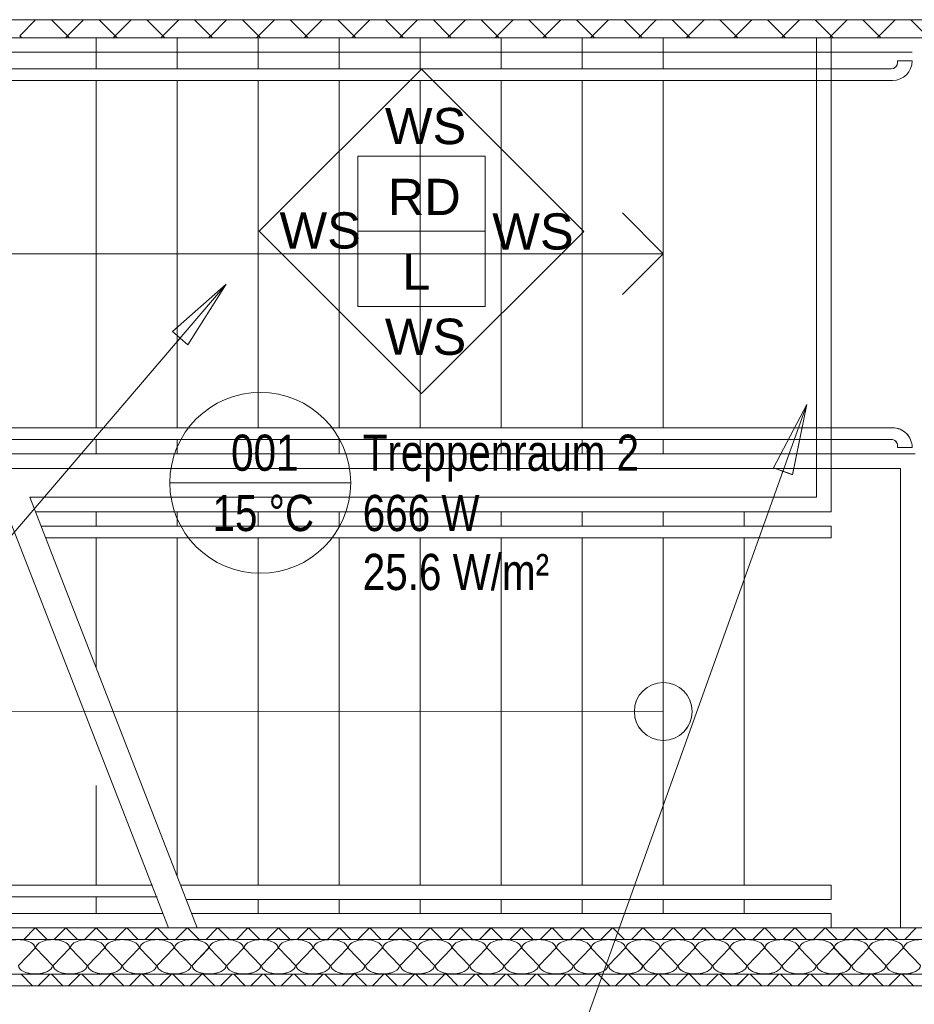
# Model space of a CAD drawing. Extents: x 229 to 926, y 37 to 878.
# Tile 29 of 194: x 429 to 491, y 96 to 164. Entities that reach past the tile are written whole.
import ezdxf
from ezdxf.lldxf.tags import DXFTag

# ---------------------------------------------------------------- set-up
doc = ezdxf.new("R2010")
doc.units = 0
doc.layers.get('0').update_dxf_attribs({"lineweight": 13})
doc.layers.add('A_BI_Aussenwand', color=5, linetype='Continuous', lineweight=18, true_color=0x0000ff, plot=False)
doc.layers.add('A_BI_Innenwand', color=7, linetype='Continuous', lineweight=18, true_color=0x80ff80, plot=False)
doc.layers.add('A_BI_Raum', color=1, linetype='Continuous', lineweight=18, true_color=0xff0000)
for name, color, linetype, lineweight in [('Axen', 7, 'Continuous', 25), ('Axen-A03ENJ5PI0', 7, 'Continuous', 25), ('Beschriftung', 7, 'Continuous', 25), ('Beschriftung-A03ENJ5NI0', 7, 'Continuous', 25), ('Fullfläche', 7, 'Continuous', 25), ('Fullfläche-A03ENJ5QI0', 7, 'Continuous', 25), ('Treppen', 7, 'Continuous', 25), ('Treppen-A03ENJ5SI0', 7, 'Continuous', 25), ('Wände', 7, 'Continuous', 25), ('Wände-A03ENJ5VI0', 7, 'Continuous', 25)]:
    doc.layers.add(name, color=color, linetype=linetype, lineweight=lineweight)
doc.styles.get("Standard").update_dxf_attribs({"font": 'arial.ttf'})
tags = doc.linetypes.add('ALL_S25', pattern=[0.001, 0, -0.001]).pattern_tags.tags
tags[6:7] = [DXFTag(74, 4), DXFTag(75, 0), DXFTag(340, '0'), DXFTag(46, 1.0), DXFTag(50, 0.0), DXFTag(44, 0.0), DXFTag(45, 0.0)]
tags[4:5] = [DXFTag(74, 4), DXFTag(75, 0), DXFTag(340, '0'), DXFTag(46, 1.0), DXFTag(50, 0.0), DXFTag(44, 0.0), DXFTag(45, 0.0)]
tags = doc.linetypes.add('ALL_S25-A03ENJ5XI0', pattern=[0.001, 0, -0.001]).pattern_tags.tags
tags[6:7] = [DXFTag(74, 4), DXFTag(75, 0), DXFTag(340, '0'), DXFTag(46, 1.0), DXFTag(50, 0.0), DXFTag(44, 0.0), DXFTag(45, 0.0)]
tags[4:5] = [DXFTag(74, 4), DXFTag(75, 0), DXFTag(340, '0'), DXFTag(46, 1.0), DXFTag(50, 0.0), DXFTag(44, 0.0), DXFTag(45, 0.0)]
tags = doc.linetypes.add('PUNKT2_S9', pattern=[0.001, 0, -0.001]).pattern_tags.tags
tags[6:7] = [DXFTag(74, 4), DXFTag(75, 0), DXFTag(340, '0'), DXFTag(46, 1.0), DXFTag(50, 0.0), DXFTag(44, 0.0), DXFTag(45, 0.0)]
tags[4:5] = [DXFTag(74, 4), DXFTag(75, 0), DXFTag(340, '0'), DXFTag(46, 1.0), DXFTag(50, 0.0), DXFTag(44, 0.0), DXFTag(45, 0.0)]
tags = doc.linetypes.add('PUNKT2_S9-A03ENJ5YI0', pattern=[0.001, 0, -0.001]).pattern_tags.tags
tags[6:7] = [DXFTag(74, 4), DXFTag(75, 0), DXFTag(340, '0'), DXFTag(46, 1.0), DXFTag(50, 0.0), DXFTag(44, 0.0), DXFTag(45, 0.0)]
tags[4:5] = [DXFTag(74, 4), DXFTag(75, 0), DXFTag(340, '0'), DXFTag(46, 1.0), DXFTag(50, 0.0), DXFTag(44, 0.0), DXFTag(45, 0.0)]
tags = doc.linetypes.add('VERDECKT2_S2', pattern=[0.0027, 0.002, -0.0007]).pattern_tags.tags
tags[6:7] = [DXFTag(74, 4), DXFTag(75, 0), DXFTag(340, '0'), DXFTag(46, 1.0), DXFTag(50, 0.0), DXFTag(44, 0.0), DXFTag(45, 0.0)]
tags[4:5] = [DXFTag(74, 4), DXFTag(75, 0), DXFTag(340, '0'), DXFTag(46, 1.0), DXFTag(50, 0.0), DXFTag(44, 0.0), DXFTag(45, 0.0)]
tags = doc.linetypes.add('VERDECKT2_S2-A03ENJ5ZI0', pattern=[0.0027, 0.002, -0.0007]).pattern_tags.tags
tags[6:7] = [DXFTag(74, 4), DXFTag(75, 0), DXFTag(340, '0'), DXFTag(46, 1.0), DXFTag(50, 0.0), DXFTag(44, 0.0), DXFTag(45, 0.0)]
tags[4:5] = [DXFTag(74, 4), DXFTag(75, 0), DXFTag(340, '0'), DXFTag(46, 1.0), DXFTag(50, 0.0), DXFTag(44, 0.0), DXFTag(45, 0.0)]

# ---------------------------------------------------------------- blocks, each defined once
blk = doc.blocks.new('Referenz-A03ENJ5LI0', base_point=(255.728, 65.704))
at = {"layer": 'Axen', "color": 0, "linetype": 'ALL_S25', "lineweight": -2, "ltscale": 0.13}
blk.add_line((735.547, 97.346), (301.608, 97.346), dxfattribs=at)
at = {"layer": 'Beschriftung', "color": 0, "lineweight": -2}
for p, q in [((445.905, 149.476), (457.12, 160.688)), ((457.12, 160.688), (468.332, 149.473)), ((452.718, 149.475), (452.719, 154.675)), ((452.719, 154.675), (461.519, 154.674)), ((461.519, 154.674), (461.518, 149.474)), ((457.117, 138.261), (445.905, 149.476)), ((461.518, 149.474), (452.718, 149.475)), ((452.718, 144.275), (452.718, 149.475)), ((468.332, 149.473), (457.117, 138.261)), ((461.518, 149.474), (461.518, 144.274)), ((443.63, 145.815), (382.571, 74.501)), ((439.912, 142.548), (443.63, 145.815)), ((439.912, 142.548), (443.63, 145.815)), ((443.63, 145.815), (440.975, 141.637)), ((443.63, 145.815), (440.975, 141.637)), ((443.63, 145.815), (443.63, 145.815)), ((443.63, 145.815), (443.63, 145.815)), ((443.63, 145.815), (443.63, 145.815)), ((461.518, 144.274), (452.718, 144.275)), ((440.975, 141.637), (439.912, 142.548)), ((440.975, 141.637), (439.912, 142.548)), ((440.444, 142.092), (440.216, 141.827)), ((483.762, 137.508), (461.417, 75.216)), ((481.449, 133.132), (483.762, 137.508)), ((481.449, 133.132), (483.762, 137.508)), ((483.762, 137.508), (482.766, 132.659)), ((483.762, 137.508), (482.766, 132.659)), ((483.762, 137.508), (483.762, 137.508)), ((483.762, 137.508), (483.762, 137.508)), ((483.762, 137.508), (483.762, 137.508)), ((482.766, 132.659), (481.449, 133.132)), ((482.766, 132.659), (481.449, 133.132)), ((482.107, 132.896), (481.989, 132.566))]:
    blk.add_line(p, q, dxfattribs=at)
at = {"layer": 'Fullfläche', "color": 0, "lineweight": -2}
for p, q in [((430.451, 164.091), (429.35, 162.988)), ((431.542, 164.091), (432.643, 162.988)), ((433.752, 164.09), (432.65, 162.988)), ((434.842, 164.09), (435.943, 162.987)), ((437.052, 164.09), (435.95, 162.987)), ((438.142, 164.09), (439.243, 162.987)), ((440.352, 164.09), (439.25, 162.987)), ((441.441, 164.089), (442.543, 162.986)), ((443.652, 164.089), (442.55, 162.986)), ((444.741, 164.089), (445.843, 162.986)), ((446.952, 164.089), (445.85, 162.986)), ((448.041, 164.089), (449.143, 162.985)), ((450.252, 164.088), (449.15, 162.985)), ((451.341, 164.088), (452.443, 162.984)), ((453.552, 164.088), (452.45, 162.984)), ((454.641, 164.088), (455.743, 162.984)), ((456.853, 164.088), (455.75, 162.984)), ((457.941, 164.087), (459.043, 162.983)), ((460.153, 164.087), (459.05, 162.983)), ((461.24, 164.087), (462.343, 162.983)), ((463.453, 164.087), (462.35, 162.983)), ((464.54, 164.087), (465.643, 162.982)), ((466.753, 164.086), (465.65, 162.982)), ((467.84, 164.086), (468.943, 162.982)), ((470.053, 164.086), (468.95, 162.982)), ((471.14, 164.086), (472.243, 162.981)), ((473.353, 164.086), (472.25, 162.981)), ((474.44, 164.085), (475.543, 162.981)), ((476.654, 164.085), (475.55, 162.981)), ((477.74, 164.085), (478.843, 162.98)), ((479.954, 164.085), (478.85, 162.98)), ((481.04, 164.085), (482.143, 162.98)), ((483.254, 164.084), (482.15, 162.98)), ((484.339, 164.084), (485.443, 162.979)), ((486.554, 164.084), (485.45, 162.979)), ((487.639, 164.084), (488.743, 162.978)), ((489.854, 164.084), (488.75, 162.978)), ((490.939, 164.083), (492.043, 162.978)), ((429.35, 162.985), (429.488, 162.846)), ((432.643, 162.984), (432.505, 162.846)), ((432.65, 162.984), (432.788, 162.846)), ((435.943, 162.984), (435.806, 162.846)), ((435.95, 162.984), (436.087, 162.846)), ((439.243, 162.983), (439.106, 162.846)), ((439.25, 162.983), (439.387, 162.846)), ((442.543, 162.983), (442.407, 162.846)), ((442.55, 162.983), (442.686, 162.846)), ((445.843, 162.982), (445.707, 162.846)), ((445.85, 162.982), (445.985, 162.846)), ((449.143, 162.982), (449.008, 162.846)), ((449.15, 162.982), (449.285, 162.846)), ((452.443, 162.981), (452.308, 162.846)), ((452.45, 162.981), (452.584, 162.846)), ((455.743, 162.981), (455.609, 162.846)), ((455.75, 162.981), (455.884, 162.846)), ((459.043, 162.98), (458.909, 162.846)), ((459.05, 162.98), (459.183, 162.846)), ((462.343, 162.98), (462.21, 162.846)), ((462.35, 162.98), (462.483, 162.846)), ((465.643, 162.979), (465.51, 162.846)), ((465.65, 162.979), (465.782, 162.846)), ((468.943, 162.978), (468.811, 162.846)), ((468.95, 162.978), (469.082, 162.846)), ((472.243, 162.978), (472.112, 162.846)), ((472.25, 162.978), (472.381, 162.846)), ((475.543, 162.977), (475.412, 162.846)), ((475.55, 162.977), (475.681, 162.846)), ((478.843, 162.977), (478.713, 162.846)), ((478.85, 162.977), (478.98, 162.846)), ((482.143, 162.976), (482.013, 162.846)), ((482.15, 162.976), (482.28, 162.846)), ((485.443, 162.976), (485.314, 162.846)), ((485.45, 162.976), (485.579, 162.846)), ((488.743, 162.975), (488.614, 162.846)), ((488.75, 162.975), (488.879, 162.846)), ((430.426, 101.346), (429.627, 100.546)), ((430.442, 101.346), (431.242, 100.546)), ((432.526, 101.346), (431.727, 100.546)), ((432.542, 101.346), (433.342, 100.546)), ((434.626, 101.346), (433.827, 100.546)), ((434.642, 101.346), (435.442, 100.546)), ((436.726, 101.346), (435.927, 100.546)), ((436.742, 101.346), (437.542, 100.546)), ((438.826, 101.346), (438.027, 100.546)), ((438.842, 101.346), (439.642, 100.546)), ((440.926, 101.346), (440.127, 100.546)), ((440.942, 101.346), (441.742, 100.546)), ((443.026, 101.346), (442.227, 100.546)), ((443.042, 101.346), (443.842, 100.546)), ((445.126, 101.346), (444.327, 100.546)), ((445.142, 101.346), (445.942, 100.546)), ((447.226, 101.346), (446.427, 100.546)), ((447.242, 101.346), (448.042, 100.546)), ((449.326, 101.346), (448.526, 100.546)), ((449.343, 101.346), (450.142, 100.546)), ((451.426, 101.346), (450.626, 100.546)), ((451.443, 101.346), (452.242, 100.546)), ((453.526, 101.346), (452.726, 100.546)), ((453.543, 101.346), (454.342, 100.546)), ((455.626, 101.346), (454.826, 100.546)), ((455.643, 101.346), (456.442, 100.546)), ((457.725, 101.346), (456.926, 100.546)), ((457.743, 101.346), (458.542, 100.546)), ((459.826, 101.346), (459.026, 100.546)), ((459.843, 101.346), (460.642, 100.546)), ((461.926, 101.346), (461.126, 100.546)), ((461.943, 101.346), (462.742, 100.546)), ((464.026, 101.346), (463.226, 100.546)), ((464.043, 101.346), (464.842, 100.546)), ((466.125, 101.346), (465.326, 100.546)), ((466.143, 101.346), (466.942, 100.546)), ((468.225, 101.346), (467.426, 100.546)), ((468.243, 101.346), (469.042, 100.546)), ((470.325, 101.346), (469.526, 100.546)), ((470.343, 101.346), (471.142, 100.546)), ((472.425, 101.346), (471.626, 100.546)), ((472.443, 101.346), (473.242, 100.546)), ((474.525, 101.346), (473.726, 100.546)), ((474.543, 101.346), (475.342, 100.546)), ((476.625, 101.346), (475.826, 100.546)), ((476.643, 101.346), (477.442, 100.547)), ((478.725, 101.346), (477.926, 100.547)), ((478.743, 101.346), (479.542, 100.547)), ((480.825, 101.346), (480.026, 100.547)), ((480.843, 101.346), (481.642, 100.547)), ((482.925, 101.346), (482.126, 100.547)), ((482.943, 101.346), (483.742, 100.547)), ((485.025, 101.346), (484.226, 100.547)), ((485.043, 101.346), (485.842, 100.547)), ((487.125, 101.346), (486.326, 100.547)), ((487.143, 101.346), (487.942, 100.547)), ((489.225, 101.346), (488.426, 100.547)), ((489.243, 101.346), (490.042, 100.547)), ((491.325, 101.346), (490.526, 100.547)), ((429.258, 98.746), (430.41, 99.946)), ((430.458, 99.946), (431.61, 98.746)), ((431.658, 98.746), (432.81, 99.946)), ((432.858, 99.946), (434.01, 98.746)), ((434.058, 98.746), (435.21, 99.946)), ((435.258, 99.946), (436.41, 98.746)), ((436.458, 98.746), (437.61, 99.946)), ((437.658, 99.946), (438.81, 98.746)), ((438.858, 98.746), (440.01, 99.946)), ((440.058, 99.946), (441.21, 98.746)), ((441.258, 98.746), (442.41, 99.946)), ((442.458, 99.946), (443.61, 98.746)), ((443.658, 98.746), (444.81, 99.946)), ((444.858, 99.946), (446.01, 98.746)), ((446.058, 98.746), (447.21, 99.946)), ((447.258, 99.946), (448.41, 98.746)), ((448.458, 98.746), (449.61, 99.946)), ((449.658, 99.946), (450.81, 98.746)), ((450.858, 98.746), (452.01, 99.946)), ((452.058, 99.946), (453.21, 98.746)), ((453.258, 98.746), (454.41, 99.946)), ((454.458, 99.946), (455.61, 98.746)), ((455.658, 98.746), (456.81, 99.946)), ((456.858, 99.946), (458.01, 98.746)), ((458.058, 98.746), (459.21, 99.946)), ((459.258, 99.946), (460.41, 98.746)), ((460.458, 98.746), (461.61, 99.946)), ((461.658, 99.946), (462.81, 98.746)), ((462.858, 98.746), (464.01, 99.946)), ((464.058, 99.946), (465.21, 98.746)), ((465.258, 98.746), (466.41, 99.946)), ((466.458, 99.946), (467.61, 98.746)), ((467.658, 98.746), (468.81, 99.946)), ((468.858, 99.946), (470.01, 98.746)), ((470.058, 98.746), (471.21, 99.946)), ((471.258, 99.946), (472.41, 98.746)), ((472.458, 98.746), (473.61, 99.946)), ((473.658, 99.946), (474.81, 98.746)), ((474.858, 98.746), (476.01, 99.946)), ((476.058, 99.946), (477.21, 98.746)), ((477.258, 98.746), (478.41, 99.946)), ((478.458, 99.946), (479.61, 98.746)), ((479.658, 98.746), (480.81, 99.946)), ((480.858, 99.946), (482.01, 98.746)), ((482.058, 98.746), (483.21, 99.946)), ((483.258, 99.946), (484.41, 98.746)), ((484.458, 98.746), (485.61, 99.946)), ((485.658, 99.946), (486.81, 98.746)), ((486.858, 98.746), (488.01, 99.946)), ((488.058, 99.946), (489.21, 98.746)), ((489.258, 98.746), (490.41, 99.946)), ((490.458, 99.946), (491.61, 98.746)), ((430.238, 97.346), (429.439, 98.146)), ((430.63, 97.346), (431.429, 98.146)), ((432.338, 97.346), (431.539, 98.146)), ((432.73, 97.346), (433.529, 98.146)), ((434.439, 97.346), (433.639, 98.146)), ((434.83, 97.346), (435.629, 98.146)), ((436.539, 97.346), (435.739, 98.146)), ((436.93, 97.346), (437.729, 98.146)), ((438.639, 97.346), (437.839, 98.146)), ((439.03, 97.346), (439.829, 98.146)), ((440.739, 97.346), (439.939, 98.146)), ((441.13, 97.346), (441.929, 98.146)), ((442.839, 97.346), (442.039, 98.146)), ((443.23, 97.346), (444.029, 98.146)), ((444.939, 97.346), (444.139, 98.146)), ((445.33, 97.346), (446.129, 98.146)), ((447.039, 97.346), (446.239, 98.146)), ((447.43, 97.346), (448.229, 98.146)), ((449.139, 97.346), (448.339, 98.146)), ((449.53, 97.346), (450.329, 98.146)), ((451.239, 97.346), (450.439, 98.146)), ((451.63, 97.346), (452.429, 98.146)), ((453.339, 97.346), (452.539, 98.146)), ((453.73, 97.346), (454.529, 98.146)), ((455.439, 97.346), (454.639, 98.146)), ((455.83, 97.346), (456.629, 98.146)), ((457.539, 97.346), (456.74, 98.146)), ((457.93, 97.346), (458.729, 98.146)), ((459.639, 97.346), (458.84, 98.146)), ((460.03, 97.346), (460.829, 98.146)), ((461.739, 97.346), (460.94, 98.146)), ((462.13, 97.346), (462.929, 98.146)), ((463.839, 97.346), (463.04, 98.146)), ((464.23, 97.346), (465.029, 98.146)), ((465.939, 97.346), (465.14, 98.146)), ((466.33, 97.346), (467.129, 98.146)), ((468.039, 97.346), (467.24, 98.146)), ((468.43, 97.346), (469.229, 98.146)), ((470.139, 97.346), (469.34, 98.146)), ((470.53, 97.346), (471.329, 98.146)), ((472.239, 97.346), (471.44, 98.146)), ((472.63, 97.346), (473.429, 98.146)), ((474.339, 97.346), (473.54, 98.146)), ((474.73, 97.346), (475.529, 98.146)), ((476.439, 97.346), (475.64, 98.146)), ((476.83, 97.346), (477.629, 98.146)), ((478.539, 97.346), (477.74, 98.146)), ((478.93, 97.346), (479.729, 98.146)), ((480.639, 97.346), (479.84, 98.146)), ((481.03, 97.346), (481.829, 98.146)), ((482.739, 97.346), (481.94, 98.146)), ((483.13, 97.346), (483.929, 98.146)), ((484.839, 97.346), (484.04, 98.146)), ((485.23, 97.346), (486.029, 98.146)), ((486.939, 97.346), (486.14, 98.146)), ((487.33, 97.346), (488.129, 98.146)), ((489.039, 97.346), (488.24, 98.146)), ((489.43, 97.346), (490.229, 98.146)), ((491.139, 97.346), (490.34, 98.146))]:
    blk.add_line(p, q, dxfattribs=at)
for centre, start_param, end_param in [((429.234, 99.946), 0, 3.141593), ((431.634, 99.946), 0, 3.141593), ((434.034, 99.946), 0, 3.141593), ((436.434, 99.946), 0, 3.141593), ((438.834, 99.946), 0, 3.141593), ((441.234, 99.946), 0, 3.141593), ((443.634, 99.946), 0, 3.141593), ((446.034, 99.946), 0, 3.141593), ((448.434, 99.946), 0, 3.141593), ((450.834, 99.946), 0, 3.141593), ((453.234, 99.946), 0, 3.141593), ((455.634, 99.946), 0, 3.141593), ((458.034, 99.946), 0, 3.141593), ((460.434, 99.946), 0, 3.141593), ((462.834, 99.946), 0, 3.141593), ((465.234, 99.946), 0, 3.141593), ((467.634, 99.946), 0, 3.141593), ((470.034, 99.946), 0, 3.141593), ((472.434, 99.946), 0, 3.141593), ((474.834, 99.946), 0, 3.141593), ((477.234, 99.946), 0, 3.141593), ((479.634, 99.946), 0, 3.141593), ((482.034, 99.946), 0, 3.141593), ((484.434, 99.946), 0, 3.141593), ((486.834, 99.946), 0, 3.141593), ((489.234, 99.946), 0, 3.141593), ((491.634, 99.946), 0, 3.141593), ((430.434, 98.746), 3.141593, 4.712389), ((430.434, 98.746), 4.712389, 6.283185), ((432.834, 98.746), 3.141593, 4.712389), ((432.834, 98.746), 4.712389, 6.283185), ((435.234, 98.746), 3.141593, 4.712389), ((435.234, 98.746), 4.712389, 6.283185), ((437.634, 98.746), 3.141593, 4.712389), ((437.634, 98.746), 4.712389, 6.283185), ((440.034, 98.746), 3.141593, 4.712389), ((440.034, 98.746), 4.712389, 6.283185), ((442.434, 98.746), 3.141593, 4.712389), ((442.434, 98.746), 4.712389, 6.283185), ((444.834, 98.746), 3.141593, 4.712389), ((444.834, 98.746), 4.712389, 6.283185), ((447.234, 98.746), 3.141593, 4.712389), ((447.234, 98.746), 4.712389, 6.283185), ((449.634, 98.746), 3.141593, 4.712389), ((449.634, 98.746), 4.712389, 6.283185), ((452.034, 98.746), 3.141593, 4.712389), ((452.034, 98.746), 4.712389, 6.283185), ((454.434, 98.746), 3.141593, 4.712389), ((454.434, 98.746), 4.712389, 6.283185), ((456.834, 98.746), 3.141593, 4.712389), ((456.834, 98.746), 4.712389, 6.283185), ((459.234, 98.746), 3.141593, 4.712389), ((459.234, 98.746), 4.712389, 6.283185), ((461.634, 98.746), 3.141593, 4.712389), ((461.634, 98.746), 4.712389, 6.283185), ((464.034, 98.746), 3.141593, 4.712389), ((464.034, 98.746), 4.712389, 6.283185), ((466.434, 98.746), 3.141593, 4.712389), ((466.434, 98.746), 4.712389, 6.283185), ((468.834, 98.746), 3.141593, 4.712389), ((468.834, 98.746), 4.712389, 6.283185), ((471.234, 98.746), 3.141593, 4.712389), ((471.234, 98.746), 4.712389, 6.283185), ((473.634, 98.746), 3.141593, 4.712389), ((473.634, 98.746), 4.712389, 6.283185), ((476.034, 98.746), 3.141593, 4.712389), ((476.034, 98.746), 4.712389, 6.283185), ((478.434, 98.746), 3.141593, 4.712389), ((478.434, 98.746), 4.712389, 6.283185), ((480.834, 98.746), 3.141593, 4.712389), ((480.834, 98.746), 4.712389, 6.283185), ((483.234, 98.746), 3.141593, 4.712389), ((483.234, 98.746), 4.712389, 6.283185), ((485.634, 98.746), 3.141593, 4.712389), ((485.634, 98.746), 4.712389, 6.283185), ((488.034, 98.746), 3.141593, 4.712389), ((488.034, 98.746), 4.712389, 6.283185), ((490.434, 98.746), 3.141593, 4.712389), ((490.434, 98.746), 4.712389, 6.283185)]:
    blk.add_ellipse(centre, major_axis=(1.176, 0), ratio=0.5, start_param=start_param, end_param=end_param, dxfattribs=at)
at = {"layer": 'Treppen', "color": 0, "linetype": 'PUNKT2_S9', "lineweight": -2, "ltscale": 0.13}
for p, q in [((491.034, 162.846), (385.634, 162.846)), ((434.634, 162.846), (434.634, 160.696)), ((440.234, 162.846), (440.234, 160.696)), ((445.834, 162.846), (445.834, 160.696)), ((451.434, 162.846), (451.434, 160.696)), ((457.034, 162.846), (457.034, 160.696)), ((462.634, 162.846), (462.634, 160.696)), ((468.234, 162.846), (468.234, 160.696)), ((473.834, 162.846), (473.834, 160.696)), ((491.034, 161.846), (386.634, 161.846)), ((491.034, 161.248), (490.034, 161.248)), ((490.034, 161.248), (490.034, 161.148)), ((489.582, 160.696), (389.434, 160.696)), ((489.682, 159.896), (389.434, 159.896)), ((434.634, 159.896), (434.634, 135.896)), ((440.234, 159.896), (440.234, 135.896)), ((445.834, 159.896), (445.834, 135.896)), ((451.434, 159.896), (451.434, 135.896)), ((457.034, 159.896), (457.034, 135.896)), ((462.634, 159.896), (462.634, 135.896)), ((468.234, 159.896), (468.234, 135.896)), ((473.834, 159.896), (473.834, 135.896)), ((489.682, 135.896), (413.785, 135.896)), ((489.582, 135.096), (413.785, 135.096)), ((434.634, 135.096), (434.634, 134.096)), ((440.234, 135.096), (440.234, 134.096)), ((445.834, 135.096), (445.834, 134.096)), ((451.434, 135.096), (451.434, 134.096)), ((457.034, 135.096), (457.034, 134.096)), ((462.634, 135.096), (462.634, 134.096)), ((468.234, 135.096), (468.234, 134.096)), ((473.834, 135.096), (473.834, 134.096)), ((491.234, 134.096), (414.234, 134.096)), ((490.034, 134.544), (490.034, 134.644)), ((491.034, 134.544), (490.034, 134.544)), ((490.234, 133.096), (415.234, 133.096)), ((490.234, 101.346), (490.234, 133.096)), ((434.634, 111.185), (434.634, 104.296)), ((438.529, 104.296), (389.434, 104.296)), ((438.842, 103.496), (389.434, 103.496)), ((434.634, 103.496), (434.634, 102.346)), ((439.234, 102.346), (386.634, 102.346)), ((439.625, 101.346), (385.723, 101.346))]:
    blk.add_line(p, q, dxfattribs=at)
at = {"layer": 'Treppen', "color": 0, "lineweight": -2}
for p, q in [((484.434, 162.846), (484.434, 131.096)), ((485.434, 131.096), (485.434, 162.846)), ((473.834, 147.929), (471.005, 150.757)), ((400.434, 147.929), (473.834, 147.929)), ((473.834, 147.929), (471.005, 145.1)), ((439.625, 101.346), (428.043, 131.096)), ((441.625, 101.346), (430.043, 131.096)), ((484.434, 131.096), (430.043, 131.096)), ((485.434, 131.096), (485.434, 130.096)), ((485.434, 130.096), (430.434, 130.096)), ((434.634, 130.096), (434.634, 129.096)), ((440.234, 130.096), (440.234, 129.096)), ((445.834, 130.096), (445.834, 129.096)), ((451.434, 130.096), (451.434, 129.096)), ((457.034, 130.096), (457.034, 129.096)), ((462.634, 130.096), (462.634, 129.096)), ((468.234, 130.096), (468.234, 129.096)), ((473.834, 130.096), (473.834, 129.096)), ((479.434, 129.096), (479.434, 130.096)), ((485.434, 129.096), (430.825, 129.096)), ((485.434, 129.096), (485.434, 128.296)), ((485.434, 128.296), (431.138, 128.296)), ((434.634, 128.296), (434.634, 119.303)), ((440.234, 128.296), (440.234, 104.92)), ((445.834, 128.296), (445.834, 104.296)), ((451.434, 128.296), (451.434, 104.296)), ((457.034, 128.296), (457.034, 104.296)), ((462.634, 128.296), (462.634, 104.296)), ((468.234, 128.296), (468.234, 104.296)), ((473.834, 128.296), (473.834, 104.296)), ((473.834, 116.296), (400.434, 116.329)), ((485.434, 104.296), (440.477, 104.296)), ((485.434, 103.296), (485.434, 104.296)), ((485.434, 103.296), (440.866, 103.296)), ((445.834, 103.296), (445.834, 102.346)), ((451.434, 103.296), (451.434, 102.346)), ((457.034, 103.296), (457.034, 102.346)), ((462.634, 103.296), (462.634, 102.346)), ((468.234, 103.296), (468.234, 102.346)), ((473.834, 103.296), (473.834, 102.346)), ((479.434, 102.346), (479.434, 103.296)), ((485.434, 102.346), (441.236, 102.346)), ((485.434, 102.346), (485.434, 101.346)), ((485.434, 101.346), (441.625, 101.346)), ((479.434, 101.346), (479.434, 101.346))]:
    blk.add_line(p, q, dxfattribs=at)
at = {"layer": 'Treppen', "color": 0, "linetype": 'VERDECKT2_S2', "lineweight": -2, "ltscale": 0.13}
blk.add_line((479.434, 104.296), (479.434, 128.296), dxfattribs=at)
at = {"layer": 'Treppen', "color": 0, "lineweight": -2}
blk.add_circle((473.834, 116.296), 2, dxfattribs=at)
at = {"layer": 'Treppen', "color": 0, "linetype": 'PUNKT2_S9', "lineweight": -2, "ltscale": 0.13}
for centre, major_axis, end_param in [((489.682, 161.248), (0, -1.352), 1.570796), ((489.582, 161.148), (0, -0.452), 1.570796), ((489.682, 134.544), (1.352, 0), 1.570797), ((489.582, 134.644), (0.452, 0), 1.570797)]:
    blk.add_ellipse(centre, major_axis=major_axis, ratio=1, start_param=0, end_param=end_param, dxfattribs=at)
at = {"layer": 'Wände', "color": 0, "lineweight": -2}
for p, q in [((506.334, 164.082), (381.634, 164.097)), ((382.433, 162.846), (506.334, 162.846)), ((552.834, 101.346), (382.434, 101.346)), ((552.834, 100.547), (382.434, 100.546)), ((556.034, 98.146), (382.433, 98.146)), ((381.634, 97.346), (552.834, 97.346))]:
    blk.add_line(p, q, dxfattribs=at)
at = {"layer": 'Beschriftung', "color": 0, "lineweight": -2, "char_height": 2.5, "attachment_point": 1, "rotation": 359.99316}
for s, insert in [('{\\fArial;WS}', (454.59, 157.999)), ('{\\fArial;RD}', (454.794, 153.101)), ('{\\fArial;WS}', (447.306, 150.788)), ('{\\fArial;WS}', (462.012, 150.717)), ('{\\fArial;L}', (455.794, 147.934)), ('{\\fArial;WS}', (454.59, 143.441))]:
    blk.add_mtext(s, dxfattribs=dict(at, insert=insert))
blk = doc.blocks.new('Referenz-A03ENJ62I0', base_point=(255.728, 65.706))
at = {"layer": 'Axen-A03ENJ5PI0', "color": 0, "linetype": 'ALL_S25-A03ENJ5XI0', "lineweight": -2, "ltscale": 0.13}
blk.add_line((735.547, 97.348), (301.608, 97.348), dxfattribs=at)
at = {"layer": 'Beschriftung-A03ENJ5NI0', "color": 0, "lineweight": -2}
for p, q in [((445.905, 149.478), (457.12, 160.689)), ((457.12, 160.689), (468.331, 149.474)), ((452.718, 149.477), (452.719, 154.677)), ((452.719, 154.677), (461.519, 154.676)), ((461.519, 154.676), (461.518, 149.476)), ((457.116, 138.263), (445.905, 149.478)), ((461.518, 149.476), (452.718, 149.477)), ((452.718, 144.277), (452.718, 149.477)), ((468.331, 149.474), (457.116, 138.263)), ((461.518, 149.476), (461.518, 144.276)), ((443.63, 145.816), (382.571, 74.503)), ((439.912, 142.549), (443.63, 145.816)), ((439.912, 142.549), (443.63, 145.816)), ((443.63, 145.816), (440.975, 141.639)), ((443.63, 145.816), (440.975, 141.639)), ((461.518, 144.276), (452.718, 144.277)), ((440.975, 141.639), (439.912, 142.549)), ((440.975, 141.639), (439.912, 142.549)), ((440.443, 142.094), (440.216, 141.828)), ((483.762, 137.509), (461.416, 75.218)), ((481.448, 133.133), (483.762, 137.509)), ((481.448, 133.133), (483.762, 137.509)), ((483.762, 137.509), (482.766, 132.661)), ((483.762, 137.509), (482.766, 132.661)), ((482.766, 132.661), (481.448, 133.133)), ((482.766, 132.661), (481.448, 133.133)), ((482.107, 132.897), (481.989, 132.568))]:
    blk.add_line(p, q, dxfattribs=at)
at = {"layer": 'Fullfläche-A03ENJ5QI0', "color": 0, "lineweight": -2}
for p, q in [((430.451, 164.092), (429.35, 162.99)), ((431.542, 164.092), (432.643, 162.989)), ((433.752, 164.092), (432.65, 162.989)), ((434.842, 164.092), (435.943, 162.989)), ((437.052, 164.091), (435.95, 162.989)), ((438.141, 164.091), (439.243, 162.988)), ((440.352, 164.091), (439.25, 162.988)), ((441.441, 164.091), (442.543, 162.987)), ((443.652, 164.09), (442.55, 162.987)), ((444.741, 164.09), (445.843, 162.987)), ((446.952, 164.09), (445.85, 162.987)), ((448.041, 164.09), (449.143, 162.986)), ((450.252, 164.09), (449.15, 162.986)), ((451.341, 164.09), (452.443, 162.986)), ((453.552, 164.089), (452.45, 162.986)), ((454.641, 164.089), (455.743, 162.985)), ((456.852, 164.089), (455.75, 162.985)), ((457.94, 164.089), (459.043, 162.985)), ((460.153, 164.088), (459.05, 162.985)), ((461.24, 164.088), (462.343, 162.984)), ((463.453, 164.088), (462.35, 162.984)), ((464.54, 164.088), (465.643, 162.984)), ((466.753, 164.088), (465.65, 162.984)), ((467.84, 164.088), (468.943, 162.983)), ((470.053, 164.087), (468.95, 162.983)), ((471.14, 164.087), (472.243, 162.983)), ((473.353, 164.087), (472.25, 162.983)), ((474.44, 164.087), (475.543, 162.982)), ((476.653, 164.087), (475.55, 162.982)), ((477.74, 164.086), (478.843, 162.982)), ((479.953, 164.086), (478.85, 162.982)), ((481.039, 164.086), (482.143, 162.981)), ((483.254, 164.086), (482.15, 162.981)), ((484.339, 164.086), (485.443, 162.98)), ((486.554, 164.085), (485.45, 162.98)), ((487.639, 164.085), (488.743, 162.98)), ((489.854, 164.085), (488.749, 162.98)), ((490.939, 164.085), (492.043, 162.979)), ((429.35, 162.986), (429.488, 162.848)), ((432.643, 162.986), (432.505, 162.848)), ((432.65, 162.986), (432.788, 162.848)), ((435.943, 162.985), (435.806, 162.848)), ((435.95, 162.985), (436.087, 162.848)), ((439.243, 162.985), (439.106, 162.848)), ((439.25, 162.985), (439.386, 162.848)), ((442.543, 162.984), (442.407, 162.848)), ((442.55, 162.984), (442.686, 162.848)), ((445.843, 162.984), (445.707, 162.848)), ((445.85, 162.984), (445.985, 162.848)), ((449.143, 162.983), (449.008, 162.848)), ((449.15, 162.983), (449.285, 162.848)), ((452.443, 162.983), (452.308, 162.848)), ((452.45, 162.983), (452.584, 162.848)), ((455.743, 162.982), (455.609, 162.848)), ((455.75, 162.982), (455.884, 162.848)), ((459.043, 162.981), (458.909, 162.848)), ((459.05, 162.981), (459.183, 162.848)), ((462.343, 162.981), (462.21, 162.848)), ((462.35, 162.981), (462.483, 162.848)), ((465.643, 162.98), (465.51, 162.848)), ((465.65, 162.98), (465.782, 162.848)), ((468.943, 162.98), (468.811, 162.848)), ((468.95, 162.98), (469.082, 162.848)), ((472.243, 162.979), (472.111, 162.848)), ((472.25, 162.979), (472.381, 162.848)), ((475.543, 162.979), (475.412, 162.848)), ((475.55, 162.979), (475.681, 162.848)), ((478.843, 162.978), (478.712, 162.848)), ((478.85, 162.978), (478.98, 162.848)), ((482.143, 162.978), (482.013, 162.848)), ((482.15, 162.978), (482.279, 162.848)), ((485.443, 162.977), (485.313, 162.848)), ((485.45, 162.977), (485.579, 162.848)), ((488.743, 162.977), (488.614, 162.847)), ((488.749, 162.977), (488.878, 162.847)), ((430.426, 101.348), (429.627, 100.548)), ((430.442, 101.348), (431.241, 100.548)), ((432.526, 101.348), (431.726, 100.548)), ((432.542, 101.348), (433.342, 100.548)), ((434.626, 101.348), (433.826, 100.548)), ((434.642, 101.348), (435.441, 100.548)), ((436.726, 101.348), (435.926, 100.548)), ((436.742, 101.348), (437.541, 100.548)), ((438.826, 101.348), (438.026, 100.548)), ((438.842, 101.348), (439.641, 100.548)), ((440.926, 101.348), (440.126, 100.548)), ((440.942, 101.348), (441.742, 100.548)), ((443.026, 101.348), (442.226, 100.548)), ((443.042, 101.348), (443.842, 100.548)), ((445.126, 101.348), (444.326, 100.548)), ((445.142, 101.348), (445.942, 100.548)), ((447.226, 101.348), (446.426, 100.548)), ((447.242, 101.348), (448.042, 100.548)), ((449.325, 101.348), (448.526, 100.548)), ((449.342, 101.348), (450.142, 100.548)), ((451.425, 101.348), (450.626, 100.548)), ((451.442, 101.348), (452.242, 100.548)), ((453.525, 101.348), (452.726, 100.548)), ((453.542, 101.348), (454.342, 100.548)), ((455.625, 101.348), (454.826, 100.548)), ((455.642, 101.348), (456.442, 100.548)), ((457.725, 101.348), (456.926, 100.548)), ((457.742, 101.348), (458.542, 100.548)), ((459.825, 101.348), (459.026, 100.548)), ((459.842, 101.348), (460.642, 100.548)), ((461.925, 101.348), (461.126, 100.548)), ((461.942, 101.348), (462.742, 100.548)), ((464.025, 101.348), (463.226, 100.548)), ((464.042, 101.348), (464.842, 100.548)), ((466.125, 101.348), (465.326, 100.548)), ((466.143, 101.348), (466.942, 100.548)), ((468.225, 101.348), (467.426, 100.548)), ((468.243, 101.348), (469.042, 100.548)), ((470.325, 101.348), (469.526, 100.548)), ((470.343, 101.348), (471.142, 100.548)), ((472.425, 101.348), (471.626, 100.548)), ((472.443, 101.348), (473.242, 100.548)), ((474.525, 101.348), (473.726, 100.548)), ((474.543, 101.348), (475.342, 100.548)), ((476.625, 101.348), (475.826, 100.548)), ((476.643, 101.348), (477.442, 100.548)), ((478.725, 101.348), (477.926, 100.548)), ((478.743, 101.348), (479.542, 100.548)), ((480.825, 101.348), (480.026, 100.548)), ((480.843, 101.348), (481.642, 100.548)), ((482.925, 101.348), (482.126, 100.548)), ((482.943, 101.348), (483.742, 100.548)), ((485.025, 101.348), (484.226, 100.548)), ((485.043, 101.348), (485.842, 100.548)), ((487.125, 101.348), (486.326, 100.548)), ((487.143, 101.348), (487.942, 100.548)), ((489.225, 101.348), (488.426, 100.548)), ((489.243, 101.348), (490.042, 100.548)), ((491.325, 101.348), (490.526, 100.548)), ((429.258, 98.748), (430.41, 99.948)), ((430.457, 99.948), (431.61, 98.748)), ((431.657, 98.748), (432.81, 99.948)), ((432.858, 99.948), (434.009, 98.748)), ((434.058, 98.748), (435.209, 99.948)), ((435.258, 99.948), (436.41, 98.748)), ((436.457, 98.748), (437.61, 99.948)), ((437.657, 99.948), (438.81, 98.748)), ((438.857, 98.748), (440.009, 99.948)), ((440.058, 99.948), (441.209, 98.748)), ((441.258, 98.748), (442.409, 99.948)), ((442.457, 99.948), (443.61, 98.748)), ((443.657, 98.748), (444.81, 99.948)), ((444.857, 99.948), (446.009, 98.748)), ((446.058, 98.748), (447.209, 99.948)), ((447.258, 99.948), (448.409, 98.748)), ((448.457, 98.748), (449.61, 99.948)), ((449.657, 99.948), (450.81, 98.748)), ((450.857, 98.748), (452.009, 99.948)), ((452.058, 99.948), (453.209, 98.748)), ((453.258, 98.748), (454.409, 99.948)), ((454.457, 99.948), (455.61, 98.748)), ((455.657, 98.748), (456.81, 99.948)), ((456.857, 99.948), (458.009, 98.748)), ((458.058, 98.748), (459.209, 99.948)), ((459.258, 99.948), (460.409, 98.748)), ((460.457, 98.748), (461.61, 99.948)), ((461.657, 99.948), (462.81, 98.748)), ((462.857, 98.748), (464.009, 99.948)), ((464.058, 99.948), (465.209, 98.748)), ((465.258, 98.748), (466.409, 99.948)), ((466.457, 99.948), (467.61, 98.748)), ((467.657, 98.748), (468.81, 99.948)), ((468.857, 99.948), (470.009, 98.748)), ((470.057, 98.748), (471.209, 99.948)), ((471.258, 99.948), (472.409, 98.748)), ((472.457, 98.748), (473.609, 99.948)), ((473.657, 99.948), (474.809, 98.748)), ((474.857, 98.748), (476.009, 99.948)), ((476.057, 99.948), (477.209, 98.748)), ((477.257, 98.748), (478.409, 99.948)), ((478.457, 99.948), (479.609, 98.748)), ((479.657, 98.748), (480.809, 99.948)), ((480.857, 99.948), (482.009, 98.748)), ((482.057, 98.748), (483.209, 99.948)), ((483.257, 99.948), (484.409, 98.748)), ((484.457, 98.748), (485.609, 99.948)), ((485.657, 99.948), (486.809, 98.748)), ((486.857, 98.748), (488.009, 99.948)), ((488.057, 99.948), (489.209, 98.748)), ((489.257, 98.748), (490.409, 99.948)), ((490.457, 99.948), (491.609, 98.748)), ((430.238, 97.348), (429.439, 98.148)), ((430.63, 97.348), (431.429, 98.148)), ((432.338, 97.348), (431.539, 98.148)), ((432.73, 97.348), (433.529, 98.148)), ((434.438, 97.348), (433.639, 98.148)), ((434.83, 97.348), (435.629, 98.148)), ((436.538, 97.348), (435.739, 98.148)), ((436.93, 97.348), (437.729, 98.148)), ((438.638, 97.348), (437.839, 98.148)), ((439.03, 97.348), (439.829, 98.148)), ((440.738, 97.348), (439.939, 98.148)), ((441.13, 97.348), (441.929, 98.148)), ((442.839, 97.348), (442.039, 98.148)), ((443.23, 97.348), (444.029, 98.148)), ((444.938, 97.348), (444.139, 98.148)), ((445.33, 97.348), (446.129, 98.148)), ((447.038, 97.348), (446.239, 98.148)), ((447.43, 97.348), (448.229, 98.148)), ((449.138, 97.348), (448.339, 98.148)), ((449.53, 97.348), (450.329, 98.148)), ((451.239, 97.348), (450.439, 98.148)), ((451.63, 97.348), (452.429, 98.148)), ((453.339, 97.348), (452.539, 98.148)), ((453.73, 97.348), (454.529, 98.148)), ((455.439, 97.348), (454.639, 98.148)), ((455.83, 97.348), (456.629, 98.148)), ((457.539, 97.348), (456.739, 98.148)), ((457.93, 97.348), (458.729, 98.148)), ((459.639, 97.348), (458.839, 98.148)), ((460.03, 97.348), (460.829, 98.148)), ((461.739, 97.348), (460.939, 98.148)), ((462.13, 97.348), (462.929, 98.148)), ((463.839, 97.348), (463.039, 98.148)), ((464.23, 97.348), (465.029, 98.148)), ((465.939, 97.348), (465.139, 98.148)), ((466.33, 97.348), (467.129, 98.148)), ((468.039, 97.348), (467.239, 98.148)), ((468.43, 97.348), (469.229, 98.148)), ((470.139, 97.348), (469.339, 98.148)), ((470.53, 97.348), (471.329, 98.148)), ((472.239, 97.348), (471.439, 98.148)), ((472.63, 97.348), (473.429, 98.148)), ((474.339, 97.348), (473.539, 98.148)), ((474.73, 97.348), (475.529, 98.148)), ((476.439, 97.348), (475.64, 98.148)), ((476.829, 97.348), (477.629, 98.148)), ((478.539, 97.348), (477.74, 98.148)), ((478.929, 97.348), (479.729, 98.148)), ((480.639, 97.348), (479.84, 98.148)), ((481.029, 97.348), (481.829, 98.148)), ((482.739, 97.348), (481.94, 98.148)), ((483.129, 97.348), (483.929, 98.148)), ((484.839, 97.348), (484.04, 98.148)), ((485.229, 97.348), (486.029, 98.148)), ((486.939, 97.348), (486.14, 98.148)), ((487.329, 97.348), (488.129, 98.148)), ((489.039, 97.348), (488.24, 98.148)), ((489.429, 97.348), (490.229, 98.148)), ((491.139, 97.348), (490.34, 98.148))]:
    blk.add_line(p, q, dxfattribs=at)
for centre, start_param, end_param in [((429.233, 99.948), 0, 3.141593), ((431.634, 99.948), 0, 3.141593), ((434.034, 99.948), 0, 3.141593), ((436.433, 99.948), 0, 3.141593), ((438.834, 99.948), 0, 3.141593), ((441.233, 99.948), 0, 3.141593), ((443.633, 99.948), 0, 3.141593), ((446.034, 99.948), 0, 3.141593), ((448.433, 99.948), 0, 3.141593), ((450.834, 99.948), 0, 3.141593), ((453.233, 99.948), 0, 3.141593), ((455.633, 99.948), 0, 3.141593), ((458.034, 99.948), 0, 3.141593), ((460.433, 99.948), 0, 3.141593), ((462.834, 99.948), 0, 3.141593), ((465.233, 99.948), 0, 3.141593), ((467.633, 99.948), 0, 3.141593), ((470.034, 99.948), 0, 3.141593), ((472.433, 99.948), 0, 3.141593), ((474.833, 99.948), 0, 3.141593), ((477.233, 99.948), 0, 3.141593), ((479.633, 99.948), 0, 3.141593), ((482.033, 99.948), 0, 3.141593), ((484.433, 99.948), 0, 3.141593), ((486.833, 99.948), 0, 3.141593), ((489.233, 99.948), 0, 3.141593), ((491.633, 99.948), 0, 3.141593), ((430.434, 98.748), 3.141593, 4.712389), ((430.434, 98.748), 4.712389, 6.283185), ((432.834, 98.748), 3.141593, 4.712389), ((432.834, 98.748), 4.712389, 6.283185), ((435.233, 98.748), 3.141593, 4.712389), ((435.233, 98.748), 4.712389, 6.283185), ((437.633, 98.748), 3.141593, 4.712389), ((437.633, 98.748), 4.712389, 6.283185), ((440.034, 98.748), 3.141593, 4.712389), ((440.034, 98.748), 4.712389, 6.283185), ((442.433, 98.748), 3.141593, 4.712389), ((442.433, 98.748), 4.712389, 6.283185), ((444.834, 98.748), 3.141593, 4.712389), ((444.834, 98.748), 4.712389, 6.283185), ((447.233, 98.748), 3.141593, 4.712389), ((447.233, 98.748), 4.712389, 6.283185), ((449.633, 98.748), 3.141593, 4.712389), ((449.633, 98.748), 4.712389, 6.283185), ((452.034, 98.748), 3.141593, 4.712389), ((452.034, 98.748), 4.712389, 6.283185), ((454.433, 98.748), 3.141593, 4.712389), ((454.433, 98.748), 4.712389, 6.283185), ((456.834, 98.748), 3.141593, 4.712389), ((456.834, 98.748), 4.712389, 6.283185), ((459.233, 98.748), 3.141593, 4.712389), ((459.233, 98.748), 4.712389, 6.283185), ((461.633, 98.748), 3.141593, 4.712389), ((461.633, 98.748), 4.712389, 6.283185), ((464.034, 98.748), 3.141593, 4.712389), ((464.034, 98.748), 4.712389, 6.283185), ((466.433, 98.748), 3.141593, 4.712389), ((466.433, 98.748), 4.712389, 6.283185), ((468.833, 98.748), 3.141593, 4.712389), ((468.833, 98.748), 4.712389, 6.283185), ((471.233, 98.748), 3.141593, 4.712389), ((471.233, 98.748), 4.712389, 6.283185), ((473.633, 98.748), 3.141593, 4.712389), ((473.633, 98.748), 4.712389, 6.283185), ((476.033, 98.748), 3.141593, 4.712389), ((476.033, 98.748), 4.712389, 6.283185), ((478.433, 98.748), 3.141593, 4.712389), ((478.433, 98.748), 4.712389, 6.283185), ((480.833, 98.748), 3.141593, 4.712389), ((480.833, 98.748), 4.712389, 6.283185), ((483.233, 98.748), 3.141593, 4.712389), ((483.233, 98.748), 4.712389, 6.283185), ((485.633, 98.748), 3.141593, 4.712389), ((485.633, 98.748), 4.712389, 6.283185), ((488.033, 98.748), 3.141593, 4.712389), ((488.033, 98.748), 4.712389, 6.283185), ((490.433, 98.748), 3.141593, 4.712389), ((490.433, 98.748), 4.712389, 6.283185)]:
    blk.add_ellipse(centre, major_axis=(1.176, 0), ratio=0.5, start_param=start_param, end_param=end_param, dxfattribs=at)
at = {"layer": 'Treppen-A03ENJ5SI0', "color": 0, "linetype": 'PUNKT2_S9-A03ENJ5YI0', "lineweight": -2, "ltscale": 0.13}
for p, q in [((491.033, 162.847), (385.634, 162.847)), ((434.634, 162.847), (434.634, 160.697)), ((440.234, 162.847), (440.234, 160.697)), ((445.834, 162.847), (445.834, 160.697)), ((451.434, 162.847), (451.434, 160.697)), ((457.034, 162.847), (457.034, 160.697)), ((462.634, 162.847), (462.634, 160.697)), ((468.234, 162.847), (468.234, 160.697)), ((473.834, 162.847), (473.834, 160.697)), ((491.033, 161.847), (386.634, 161.847)), ((491.033, 161.249), (490.033, 161.249)), ((490.033, 161.249), (490.033, 161.149)), ((489.582, 160.697), (389.434, 160.697)), ((489.682, 159.897), (389.434, 159.897)), ((434.634, 159.897), (434.634, 135.898)), ((440.234, 159.897), (440.234, 135.898)), ((445.834, 159.897), (445.834, 135.898)), ((451.434, 159.897), (451.434, 135.898)), ((457.034, 159.897), (457.034, 135.898)), ((462.634, 159.897), (462.634, 135.898)), ((468.234, 159.897), (468.234, 135.898)), ((473.834, 159.897), (473.834, 135.898)), ((489.682, 135.898), (413.785, 135.897)), ((489.582, 135.097), (413.785, 135.097)), ((434.634, 135.097), (434.634, 134.098)), ((440.234, 135.097), (440.234, 134.098)), ((445.834, 135.097), (445.834, 134.098)), ((451.434, 135.097), (451.434, 134.098)), ((457.034, 135.097), (457.034, 134.098)), ((462.634, 135.097), (462.634, 134.098)), ((468.234, 135.097), (468.234, 134.098)), ((473.834, 135.097), (473.834, 134.098)), ((491.233, 134.098), (414.234, 134.098)), ((490.034, 134.546), (490.034, 134.646)), ((491.034, 134.546), (490.034, 134.546)), ((490.233, 133.098), (415.234, 133.098)), ((490.233, 101.348), (490.233, 133.098)), ((434.634, 111.186), (434.634, 104.298)), ((438.529, 104.298), (389.434, 104.298)), ((438.842, 103.498), (389.434, 103.498)), ((434.634, 103.498), (434.634, 102.348)), ((439.234, 102.348), (386.634, 102.348)), ((439.625, 101.348), (385.723, 101.348))]:
    blk.add_line(p, q, dxfattribs=at)
at = {"layer": 'Treppen-A03ENJ5SI0', "color": 0, "lineweight": -2}
for p, q in [((484.433, 162.847), (484.433, 131.098)), ((485.433, 131.098), (485.433, 162.847)), ((473.834, 147.93), (471.005, 150.758)), ((400.434, 147.93), (473.834, 147.93)), ((473.834, 147.93), (471.005, 145.102)), ((439.625, 101.348), (428.042, 131.098)), ((441.625, 101.348), (430.042, 131.098)), ((484.433, 131.098), (430.042, 131.098)), ((485.433, 131.098), (485.433, 130.098)), ((485.433, 130.098), (430.434, 130.098)), ((434.634, 130.098), (434.634, 129.098)), ((440.234, 130.098), (440.234, 129.098)), ((445.834, 130.098), (445.834, 129.098)), ((451.434, 130.098), (451.434, 129.098)), ((457.034, 130.098), (457.034, 129.098)), ((462.634, 130.098), (462.634, 129.098)), ((468.234, 130.098), (468.234, 129.098)), ((473.834, 130.098), (473.834, 129.098)), ((479.434, 129.098), (479.434, 130.098)), ((485.433, 129.098), (430.825, 129.098)), ((485.433, 129.098), (485.433, 128.298)), ((485.433, 128.298), (431.138, 128.298)), ((434.634, 128.298), (434.634, 119.305)), ((440.234, 128.298), (440.234, 104.921)), ((445.834, 128.298), (445.834, 104.298)), ((451.434, 128.298), (451.434, 104.298)), ((457.034, 128.298), (457.034, 104.298)), ((462.634, 128.298), (462.634, 104.298)), ((468.234, 128.298), (468.234, 104.298)), ((473.834, 128.298), (473.834, 104.298)), ((473.834, 116.298), (400.434, 116.33)), ((485.433, 104.298), (440.476, 104.298)), ((485.433, 103.298), (485.433, 104.298)), ((485.433, 103.298), (440.866, 103.298)), ((445.834, 103.298), (445.834, 102.348)), ((451.434, 103.298), (451.434, 102.348)), ((457.034, 103.298), (457.034, 102.348)), ((462.634, 103.298), (462.634, 102.348)), ((468.234, 103.298), (468.234, 102.348)), ((473.834, 103.298), (473.834, 102.348)), ((479.434, 102.348), (479.434, 103.298)), ((485.433, 102.348), (441.236, 102.348)), ((485.433, 102.348), (485.433, 101.348)), ((485.433, 101.348), (441.625, 101.348))]:
    blk.add_line(p, q, dxfattribs=at)
at = {"layer": 'Treppen-A03ENJ5SI0', "color": 0, "linetype": 'VERDECKT2_S2-A03ENJ5ZI0', "lineweight": -2, "ltscale": 0.13}
blk.add_line((479.434, 104.298), (479.434, 128.298), dxfattribs=at)
at = {"layer": 'Treppen-A03ENJ5SI0', "color": 0, "lineweight": -2}
blk.add_circle((473.834, 116.298), 2, dxfattribs=at)
at = {"layer": 'Treppen-A03ENJ5SI0', "color": 0, "linetype": 'PUNKT2_S9-A03ENJ5YI0', "lineweight": -2, "ltscale": 0.13}
for centre, major_axis, end_param in [((489.682, 161.249), (0, -1.352), 1.570796), ((489.582, 161.149), (0, -0.452), 1.570796), ((489.682, 134.546), (1.352, 0), 1.570797), ((489.582, 134.646), (0.452, 0), 1.570797)]:
    blk.add_ellipse(centre, major_axis=major_axis, ratio=1, start_param=0, end_param=end_param, dxfattribs=at)
at = {"layer": 'Wände-A03ENJ5VI0', "color": 0, "lineweight": -2}
for p, q in [((506.334, 164.083), (381.634, 164.098)), ((382.433, 162.847), (506.333, 162.847)), ((552.833, 101.348), (382.434, 101.348)), ((552.834, 100.548), (382.434, 100.548)), ((556.033, 98.148), (382.433, 98.148)), ((381.634, 97.348), (552.833, 97.348))]:
    blk.add_line(p, q, dxfattribs=at)
at = {"layer": 'Beschriftung-A03ENJ5NI0', "color": 0, "lineweight": -2, "char_height": 2.49999, "attachment_point": 1, "rotation": 359.99316}
for s, insert in [('{\\fArial;WS}', (454.59, 158)), ('{\\fArial;RD}', (454.794, 153.103)), ('{\\fArial;WS}', (447.306, 150.789)), ('{\\fArial;WS}', (462.011, 150.718)), ('{\\fArial;L}', (455.794, 147.935)), ('{\\fArial;WS}', (454.59, 143.442))]:
    blk.add_mtext(s, dxfattribs=dict(at, insert=insert))
blk = doc.blocks.new('Wand-A03ENJ7CI0', base_point=(381.626, 97.344))
at = {"color": 0, "linetype": 'ByBlock', "lineweight": -2, "ltscale": 0.18}
for p, q in [((549.326, 101.345), (385.626, 101.345)), ((549.326, 97.344), (381.626, 97.344))]:
    blk.add_line(p, q, dxfattribs=at)
blk = doc.blocks.new('Treppenraum 2-A03ENJ94I0', base_point=(438.116, 124.234))
at = {"color": 0, "linetype": 'ByBlock', "lineweight": -2, "ltscale": 0.18}
blk.add_line((439.726, 132.095), (452.226, 132.095), dxfattribs=at)
blk.add_circle((445.976, 132.095), 6.25, dxfattribs=at)
at = {"color": 0, "linetype": 'ByBlock', "lineweight": -2, "ltscale": 0.18, "char_height": 2.5, "attachment_point": 1}
for s, insert in [('{\\W0.8;\\fArial;001}', (443.96, 135.429)), ('{\\W0.8;\\fArial;Treppenraum 2}', (453.06, 135.429)), ('{\\W0.8;\\fArial;15 °C}', (442.676, 131.262)), ('{\\W0.8;\\fArial;666 W}', (453.06, 131.262)), ('{\\W0.8;\\fArial;25.6 W/m²}', (453.06, 127.187))]:
    blk.add_mtext(s, dxfattribs=dict(at, insert=insert))
blk = doc.blocks.new('Wand-A03ENJ9II0', base_point=(381.627, 162.846))
at = {"color": 0, "linetype": 'ByBlock', "lineweight": -2, "ltscale": 0.18}
blk.add_line((385.627, 162.846), (506.334, 162.846), dxfattribs=at)

msp = doc.modelspace()

# ---------------------------------------------------------------- block references
at = {"color": 251, "lineweight": 13, "ltscale": 0.13, "true_color": 0x606060}
for name, p in [('Referenz-A03ENJ5LI0', (255.728, 65.704)), ('Referenz-A03ENJ62I0', (255.728, 65.706))]:
    msp.add_blockref(name, p, dxfattribs=at)
at = {"layer": 'A_BI_Aussenwand', "ltscale": 0.18}
msp.add_blockref('Wand-A03ENJ7CI0', (381.626, 97.344), dxfattribs=at)
at = {"layer": 'A_BI_Innenwand', "ltscale": 0.18}
msp.add_blockref('Wand-A03ENJ9II0', (381.627, 162.846), dxfattribs=at)
at = {"layer": 'A_BI_Raum', "ltscale": 0.18}
msp.add_blockref('Treppenraum 2-A03ENJ94I0', (438.116, 124.234), dxfattribs=at)

doc.saveas('drawing.dxf')
